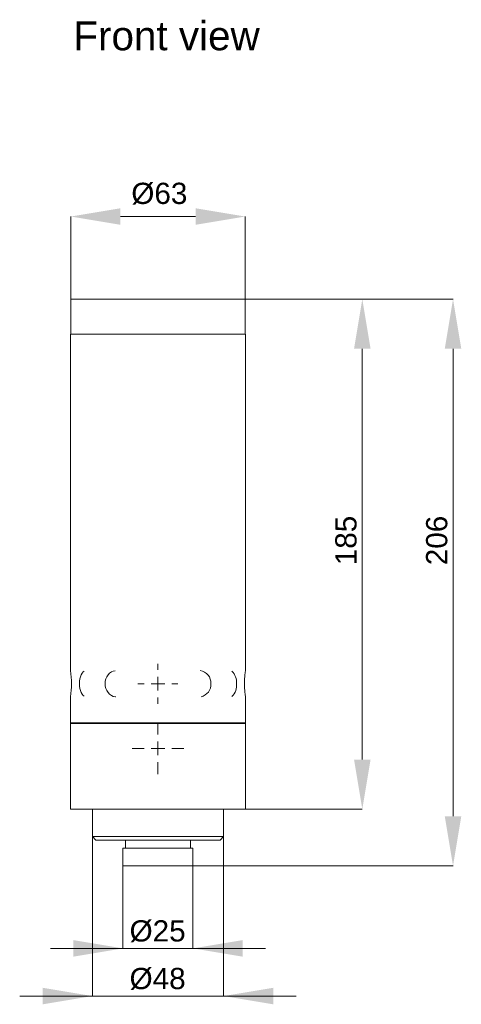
# Model space of a CAD drawing. Header units: millimetres. Extents: x 388 to 549, y 208 to 565.
import ezdxf

# ---------------------------------------------------------------- set-up
doc = ezdxf.new("R2010")
doc.units = ezdxf.units.MM
doc.header["$LTSCALE"] = 3
doc.styles.add('SLDTEXTSTYLE0', font='arial.ttf')

msp = doc.modelspace()

# ---------------------------------------------------------------- linework, layer by layer
at = {"color": 7, "linetype": 'Continuous', "lineweight": 0}
for p, q in [((407.05, 463.82), (407.05, 493.76)), ((452.3, 493.76), (425.05, 493.76)), ((470.3, 463.82), (470.3, 493.76)), ((407.05, 463.76), (407.05, 451.06)), ((470.3, 463.76), (407.05, 463.76)), ((470.3, 451.06), (470.3, 463.76)), ((470.36, 463.76), (545.76, 463.76)), ((470.36, 463.76), (512.83, 463.76)), ((406.92, 451.06), (406.92, 328.88)), ((438.67, 451.06), (406.92, 451.06)), ((470.42, 451.06), (438.67, 451.06)), ((470.42, 328.88), (470.42, 451.06)), ((512.83, 296.59), (512.83, 445.76)), ((545.76, 445.76), (545.76, 276.02)), ((410.2, 325), (410.32, 325.84)), ((410.32, 325.84), (410.52, 326.63)), ((410.52, 326.63), (410.78, 327.33)), ((410.78, 327.33), (411.1, 327.92)), ((411.1, 327.92), (411.48, 328.38)), ((411.48, 328.38), (411.89, 328.7)), ((411.89, 328.7), (411.91, 328.71)), ((419.53, 325), (419.74, 325.84)), ((419.74, 325.84), (420.08, 326.63)), ((420.08, 326.63), (420.54, 327.33)), ((420.54, 327.33), (421.1, 327.92)), ((421.1, 327.92), (421.75, 328.38)), ((421.75, 328.38), (422.46, 328.7)), ((422.46, 328.7), (423.15, 328.86)), ((410.16, 324.12), (410.2, 325)), ((410.2, 323.25), (410.16, 324.12)), ((410.32, 322.4), (410.2, 323.25)), ((410.52, 321.61), (410.32, 322.4)), ((419.46, 324.12), (419.53, 325)), ((419.53, 323.25), (419.46, 324.12)), ((419.74, 322.4), (419.53, 323.25)), ((420.08, 321.61), (419.74, 322.4)), ((406.92, 319.36), (406.92, 309.97)), ((410.78, 320.91), (410.52, 321.61)), ((411.1, 320.32), (410.78, 320.91)), ((411.48, 319.86), (411.1, 320.32)), ((411.87, 319.55), (411.48, 319.86)), ((420.54, 320.91), (420.08, 321.61)), ((421.1, 320.32), (420.54, 320.91)), ((421.75, 319.86), (421.1, 320.32)), ((422.46, 319.54), (421.75, 319.86)), ((423.2, 319.38), (422.46, 319.54)), ((423.41, 319.36), (423.2, 319.38)), ((470.42, 309.97), (470.42, 319.36)), ((406.92, 309.97), (407.06, 309.83)), ((438.67, 309.97), (406.92, 309.97)), ((407.06, 309.83), (406.92, 309.7)), ((406.92, 309.7), (406.92, 278.59)), ((438.67, 309.7), (406.92, 309.7)), ((438.67, 309.83), (407.06, 309.83)), ((470.42, 309.97), (438.67, 309.97)), ((470.28, 309.83), (438.67, 309.83)), ((470.42, 309.7), (438.67, 309.7)), ((470.28, 309.83), (470.42, 309.97)), ((470.42, 309.7), (470.28, 309.83)), ((470.42, 278.59), (470.42, 309.7)), ((438.67, 278.59), (406.92, 278.59)), ((414.85, 278.59), (414.85, 268.63)), ((470.42, 278.59), (438.67, 278.59)), ((462.5, 268.63), (462.5, 278.59)), ((470.48, 278.59), (512.83, 278.59)), ((414.85, 268.63), (416.14, 267.34)), ((438.67, 268.63), (414.85, 268.63)), ((414.85, 268.57), (414.85, 210.72)), ((462.5, 268.63), (438.67, 268.63)), ((461.2, 267.34), (462.5, 268.63)), ((462.5, 268.57), (462.5, 210.72)), ((461.2, 267.34), (416.14, 267.34)), ((426.91, 267.34), (426.91, 264.37)), ((450.43, 264.37), (450.43, 267.34)), ((425.97, 264.37), (425.97, 258.02)), ((451.37, 264.37), (425.97, 264.37)), ((451.37, 258.02), (451.37, 264.37)), ((451.37, 258.02), (425.97, 258.02)), ((425.97, 257.96), (425.97, 228.02)), ((451.37, 257.96), (451.37, 228.02)), ((451.43, 258.02), (545.76, 258.02)), ((399.61, 228.02), (425.97, 228.02)), ((451.37, 228.02), (425.97, 228.02)), ((451.37, 228.02), (477.73, 228.02)), ((388.49, 210.72), (462.5, 210.72)), ((462.5, 210.72), (488.86, 210.72))]:
    msp.add_line(p, q, dxfattribs=at)
at = {"color": 0, "linetype": 'Continuous', "lineweight": 0}
for p, q in [((438.67, 329.12), (438.67, 331.38)), ((438.67, 324.12), (438.67, 326.62)), ((433.67, 324.12), (431.41, 324.12)), ((438.67, 324.12), (436.17, 324.12)), ((438.67, 324.12), (438.67, 321.62)), ((438.67, 324.12), (441.17, 324.12)), ((443.67, 324.12), (445.93, 324.12)), ((438.67, 319.12), (438.67, 316.86)), ((438.67, 305.66), (438.67, 310.02)), ((433.67, 300.66), (429.31, 300.66)), ((438.67, 300.66), (436.17, 300.66)), ((438.67, 300.66), (438.67, 303.16)), ((438.67, 300.66), (438.67, 298.16)), ((438.67, 300.66), (441.17, 300.66)), ((443.67, 300.66), (448.03, 300.66)), ((438.67, 295.66), (438.67, 291.31))]:
    msp.add_line(p, q, dxfattribs=at)
at = {"color": 7, "linetype": 'Continuous', "lineweight": 0}
for centre, radius, start, end in [((375.37, 324.12), 31.91, 351.4161, 8.5839), ((453.39, 324.41), 4.5, 356.2757, 82.5884), ((461.44, 324.59), 5.76, 355.2906, 44.8886), ((453.31, 323.87), 4.58, 282.6496, 3.1615), ((462.06, 323.45), 5.17, 310.8217, 7.4948)]:
    msp.add_arc(centre, radius, start, end, dxfattribs=at)
msp.add_open_spline([(470.42, 319.36), (470.41, 319.41), (470.4, 319.52), (470.29, 320.33), (470.16, 321.52), (470.07, 323.03), (470.05, 324.65), (470.12, 326.21), (470.24, 327.53), (470.36, 328.49), (470.41, 328.82), (470.43, 328.91), (470.42, 328.85), (470.41, 328.82)], degree=3, knots=[0, 0, 0, 0, 0.1039658, 0.2079039, 0.3125623, 0.4177267, 0.5220972, 0.6256103, 0.7295395, 0.8345046, 0.9395209, 0.9757152, 1, 1, 1, 1], dxfattribs=at)
at = {"color": 7}
for points in [[(425.05, 496.76), (425.05, 490.76), (407.05, 493.76)], [(452.3, 490.76), (452.3, 496.76), (470.3, 493.76)], [(515.83, 445.76), (509.83, 445.76), (512.83, 463.76)], [(548.76, 445.76), (542.76, 445.76), (545.76, 463.76)], [(509.83, 296.59), (515.83, 296.59), (512.83, 278.59)], [(542.76, 276.02), (548.76, 276.02), (545.76, 258.02)], [(407.97, 225.02), (407.97, 231.02), (425.97, 228.02)], [(469.37, 231.02), (469.37, 225.02), (451.37, 228.02)], [(396.85, 207.72), (396.85, 213.72), (414.85, 210.72)], [(480.5, 213.72), (480.5, 207.72), (462.5, 210.72)]]:
    msp.add_solid(points, dxfattribs=at)

# ---------------------------------------------------------------- texts
at = {"color": 7, "linetype": 'Continuous', "lineweight": 0, "style": 'SLDTEXTSTYLE0'}
msp.add_text('Front view', height=10.5, dxfattribs=at).set_placement((407.96, 554.12))
at = {"color": 7, "lineweight": 0, "char_height": 7.705, "attachment_point": 2, "style": 'SLDTEXTSTYLE0'}
for s, insert in [('\\A1;%%c63', (439.17, 506.02)), ('\\A1;%%c25', (438.54, 238.23)), ('\\A1;%%c48', (438.54, 220.94))]:
    msp.add_mtext(s, dxfattribs=dict(at, insert=insert))
at = {"color": 7, "lineweight": 0, "char_height": 7.705, "attachment_point": 2, "rotation": 90, "style": 'SLDTEXTSTYLE0'}
for s, insert in [('\\A1;185', (503.03, 376.13)), ('\\A1;206', (535.97, 376.13))]:
    msp.add_mtext(s, dxfattribs=dict(at, insert=insert))

doc.saveas('drawing.dxf')
